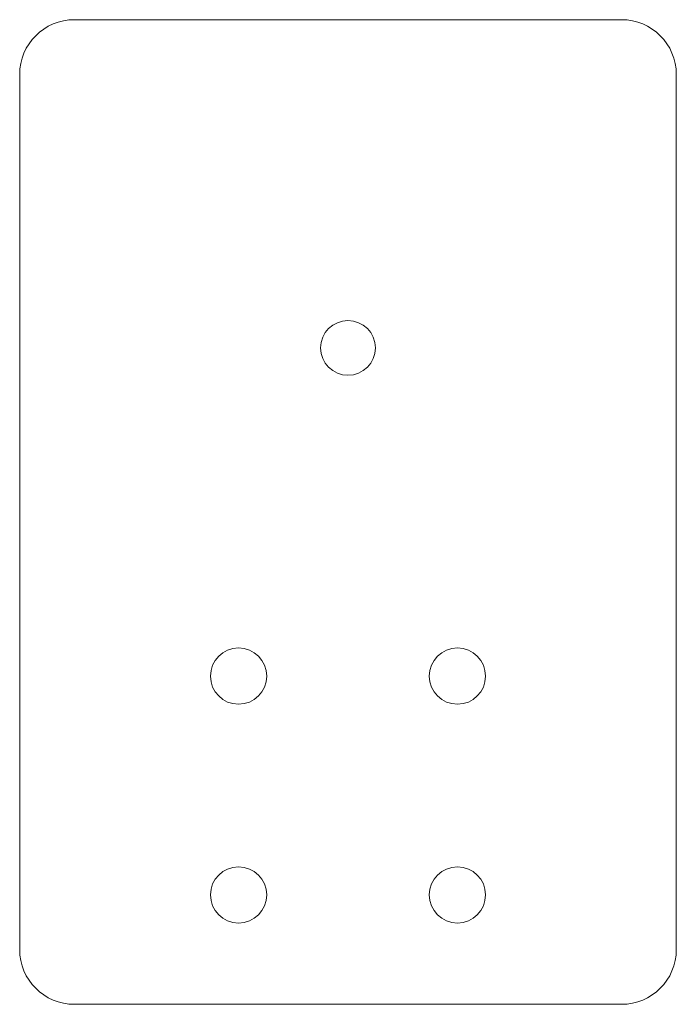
# Model space of a CAD drawing. Header units: inches. Extents: x 0.58 to 3.58, y 0.66 to 5.16.
import ezdxf

# ---------------------------------------------------------------- set-up
doc = ezdxf.new("R2010")
doc.units = ezdxf.units.IN
doc.header["$MEASUREMENT"] = 0

msp = doc.modelspace()

# ---------------------------------------------------------------- linework, layer by layer
at = {"color": 7, "linetype": 'Continuous', "lineweight": 15}
for p, q in [((3.3345, 5.1619), (0.8345, 5.1619)), ((0.5845, 4.9119), (0.5845, 0.9119)), ((3.5845, 0.9119), (3.5845, 4.9119)), ((0.8345, 0.6619), (3.3345, 0.6619))]:
    msp.add_line(p, q, dxfattribs=at)
for centre, radius in [((2.0845, 3.6619), 0.125), ((1.5845, 2.1619), 0.1285), ((2.5845, 2.1619), 0.1285), ((1.5845, 1.1619), 0.1285), ((2.5845, 1.1619), 0.1285)]:
    msp.add_circle(centre, radius, dxfattribs=at)
for centre, start, end in [((0.8345, 4.9119), 90, 180), ((3.3345, 4.9119), 0, 90), ((0.8345, 0.9119), 180, 270), ((3.3345, 0.9119), 270, 0)]:
    msp.add_arc(centre, 0.25, start, end, dxfattribs=at)

doc.saveas('drawing.dxf')
